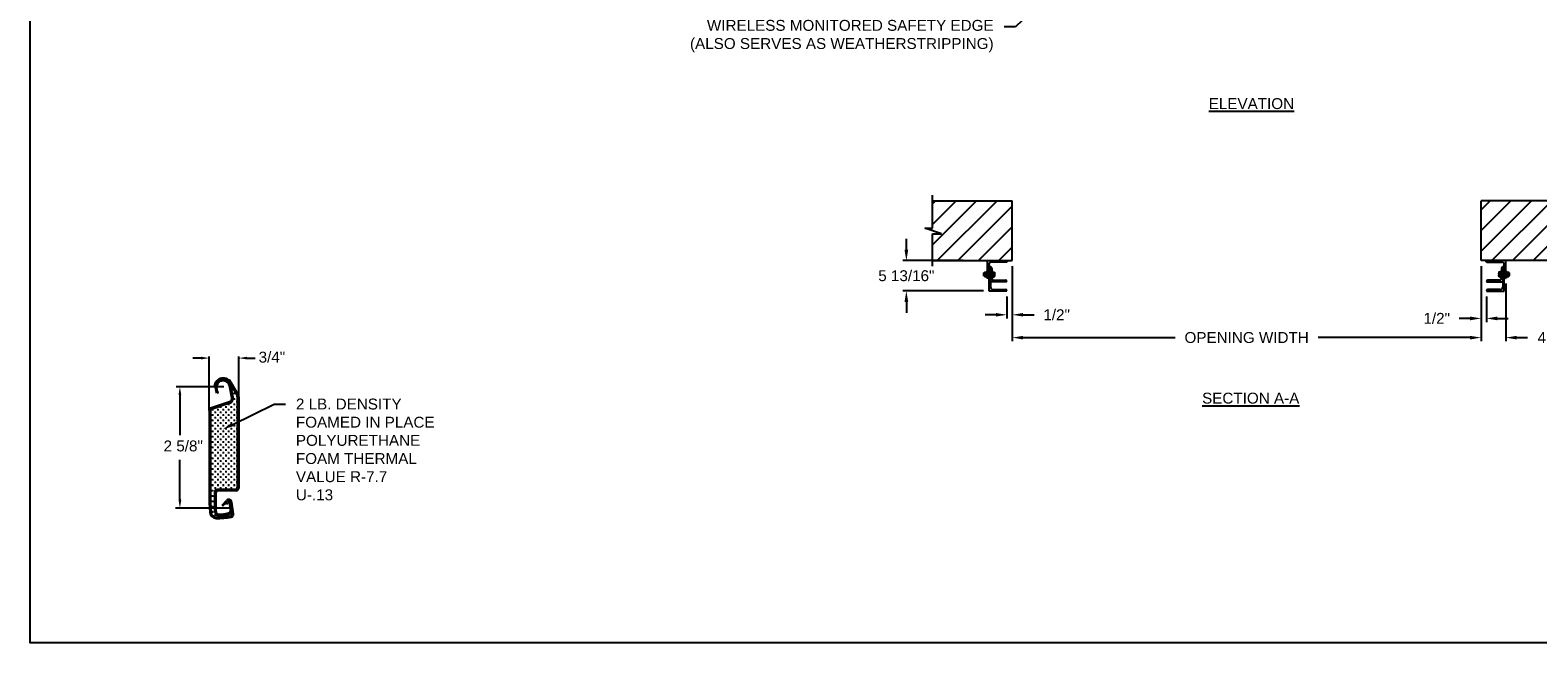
# Model space of a CAD drawing. Header units: inches. Extents: x 170 to 312, y 215 to 248.
# Tile 54 of 256: x 194 to 207, y 215 to 220. Entities that reach past the tile are written whole.
import ezdxf
from ezdxf import colors
from ezdxf.entities.mleader import LeaderData, LeaderLine
from ezdxf.math import Vec2, Vec3

# ---------------------------------------------------------------- set-up
doc = ezdxf.new("R2010")
doc.units = ezdxf.units.IN
doc.header["$LTSCALE"] = 0.25
doc.header["$MEASUREMENT"] = 0
for name, color, linetype in [('ANNOTATIONS', 1, 'Continuous'), ('DETAILS', 4, 'Continuous'), ('MOTOR LH', 7, 'Continuous')]:
    doc.layers.add(name, color=color, linetype=linetype)
doc.styles.add('ARIAL', font='arial.ttf', dxfattribs={"height": 0.09375})
doc.dimstyles.new('STANDARD$0', dxfattribs={"dimtxt": 0.09375, "dimasz": 0.09375, "dimexe": 0.03125, "dimexo": 0.046875, "dimgap": 0.09, "dimtad": 0, "dimtih": 1, "dimtoh": 1, "dimdec": 4, "dimzin": 0, "dimdsep": 46, "dimtxsty": 'ARIAL', "dimcen": 0.09, "dimadec": 0, "dimazin": 0, "dimtfac": 1, "dimtdec": 4, "dimtofl": 0, "dimtmove": 0, "dimatfit": 1, "dimfxl": 1, "dimtolj": 1, "dimtzin": 0, "dimarcsym": 0})
pattern_1 = [(45, (23.52745, -32.78357), (-0.08838835, 0.08838835), [])]

# ---------------------------------------------------------------- blocks, each defined once
blk = doc.blocks.new('*D134')
at = {"layer": 'ANNOTATIONS', "color": 0, "lineweight": -2, "transparency": 16777216}
for p, q in [((201.791, 218.141), (201.791, 218.235)), ((202.28, 218.047), (201.76, 218.047)), ((202.455, 217.786), (201.76, 217.786)), ((201.791, 217.692), (201.791, 217.598))]:
    blk.add_line(p, q, dxfattribs=at)
at = {"layer": 'ANNOTATIONS', "color": 0, "transparency": 16777216}
for points in [[(201.775, 218.141), (201.807, 218.141), (201.791, 218.047)], [(201.775, 217.692), (201.807, 217.692), (201.791, 217.786)]]:
    blk.add_solid(points, dxfattribs=at)
at = {"layer": 'defpoints', "color": 0, "transparency": 16777216}
for p in [(202.327, 218.047), (201.791, 217.786), (202.502, 217.786)]:
    blk.add_point(p, dxfattribs=at)
at = {"layer": 'ANNOTATIONS', "color": 0, "transparency": 16777216, "insert": (201.791, 217.917), "char_height": 0.09375, "attachment_point": 5, "style": 'ARIAL'}
blk.add_mtext('\\A1;5 13/16"', dxfattribs=at)
blk = doc.blocks.new('*D135')
at = {"layer": 'ANNOTATIONS', "color": 0, "lineweight": -2, "transparency": 16777216}
for p, q in [((206.736, 218.001), (206.736, 217.519)), ((206.782, 217.739), (206.782, 217.519)), ((206.642, 217.55), (206.548, 217.55)), ((206.876, 217.55), (206.97, 217.55))]:
    blk.add_line(p, q, dxfattribs=at)
at = {"layer": 'ANNOTATIONS', "color": 0, "transparency": 16777216}
for points in [[(206.642, 217.566), (206.642, 217.534), (206.736, 217.55)], [(206.876, 217.566), (206.876, 217.534), (206.782, 217.55)]]:
    blk.add_solid(points, dxfattribs=at)
at = {"layer": 'defpoints', "color": 0, "transparency": 16777216}
for p in [(206.736, 218.047), (206.782, 217.786), (206.782, 217.55)]:
    blk.add_point(p, dxfattribs=at)
at = {"layer": 'ANNOTATIONS', "color": 0, "transparency": 16777216, "insert": (206.354, 217.55), "char_height": 0.0938, "attachment_point": 5, "style": 'ARIAL'}
blk.add_mtext('\\A1;1/2"', dxfattribs=at)
blk = doc.blocks.new('*D136')
at = {"layer": 'ANNOTATIONS', "color": 0, "lineweight": -2, "transparency": 16777216}
for p, q in [((202.702, 218.001), (202.702, 217.55)), ((202.655, 217.739), (202.655, 217.55)), ((202.562, 217.581), (202.468, 217.581)), ((202.796, 217.581), (202.89, 217.581))]:
    blk.add_line(p, q, dxfattribs=at)
at = {"layer": 'ANNOTATIONS', "color": 0, "transparency": 16777216}
for points in [[(202.562, 217.597), (202.562, 217.566), (202.655, 217.581)], [(202.796, 217.597), (202.796, 217.566), (202.702, 217.581)]]:
    blk.add_solid(points, dxfattribs=at)
at = {"layer": 'defpoints', "color": 0, "transparency": 16777216}
for p in [(202.702, 218.047), (202.655, 217.786), (202.655, 217.581)]:
    blk.add_point(p, dxfattribs=at)
at = {"layer": 'ANNOTATIONS', "color": 0, "transparency": 16777216, "insert": (203.084, 217.581), "char_height": 0.0938, "attachment_point": 5, "style": 'ARIAL'}
blk.add_mtext('\\A1;1/2"', dxfattribs=at)
blk = doc.blocks.new('*D139')
at = {"layer": 'ANNOTATIONS', "color": 0, "lineweight": -2, "transparency": 16777216}
for p, q in [((206.736, 218.001), (206.736, 217.353)), ((206.948, 217.851), (206.948, 217.353)), ((206.642, 217.385), (206.548, 217.385)), ((207.042, 217.385), (207.136, 217.385))]:
    blk.add_line(p, q, dxfattribs=at)
at = {"layer": 'ANNOTATIONS', "color": 0, "transparency": 16777216}
for points in [[(206.642, 217.4), (206.642, 217.369), (206.736, 217.385)], [(207.042, 217.4), (207.042, 217.369), (206.948, 217.385)]]:
    blk.add_solid(points, dxfattribs=at)
at = {"layer": 'defpoints', "color": 0, "transparency": 16777216}
for p in [(206.736, 218.047), (206.948, 217.897), (206.948, 217.385)]:
    blk.add_point(p, dxfattribs=at)
at = {"layer": 'ANNOTATIONS', "color": 0, "transparency": 16777216, "insert": (207.391, 217.385), "char_height": 0.0938, "attachment_point": 5, "style": 'ARIAL'}
blk.add_mtext('\\A1;4 1/2"', dxfattribs=at)
blk = doc.blocks.new('*D160')
at = {"layer": 'ANNOTATIONS', "color": 0, "lineweight": -2, "transparency": 16777216}
for p, q in [((202.702, 218.001), (202.702, 217.353)), ((206.736, 218.001), (206.736, 217.353)), ((202.796, 217.385), (204.103, 217.385)), ((206.642, 217.385), (205.335, 217.385))]:
    blk.add_line(p, q, dxfattribs=at)
at = {"layer": 'ANNOTATIONS', "color": 0, "transparency": 16777216}
for points in [[(202.796, 217.4), (202.796, 217.369), (202.702, 217.385)], [(206.642, 217.4), (206.642, 217.369), (206.736, 217.385)]]:
    blk.add_solid(points, dxfattribs=at)
at = {"layer": 'defpoints', "color": 0, "transparency": 16777216}
for p in [(202.702, 218.047), (206.736, 218.047), (206.736, 217.385)]:
    blk.add_point(p, dxfattribs=at)
at = {"layer": 'ANNOTATIONS', "color": 0, "transparency": 16777216, "insert": (204.719, 217.385), "char_height": 0.09375, "attachment_point": 5, "style": 'ARIAL'}
blk.add_mtext('\\A1;OPENING WIDTH', dxfattribs=at)

msp = doc.modelspace()

# ---------------------------------------------------------------- hatches: boundary and pattern name
at = {"layer": 'MOTOR LH'}
h = msp.add_hatch(dxfattribs=at)
h.set_pattern_fill('ANSI31', color=256, style=0)
h.set_pattern_definition(pattern_1)
h.paths.add_polyline_path([(202.70224, 218.56305), (202.01474, 218.56305), (202.01474, 218.32585), (201.95063, 218.32585), (202.0927, 218.27894), (202.01474, 218.27894), (202.01474, 218.04742), (202.70224, 218.04742), (202.70224, 218.20993)])
h = msp.add_hatch(dxfattribs=at)
h.set_pattern_fill('ANSI31', color=256, style=0)
h.set_pattern_definition(pattern_1)
h.paths.add_polyline_path([(207.48717, 218.32585), (207.42307, 218.32585), (207.42307, 218.56305), (206.73557, 218.56305), (206.73557, 218.04742), (206.75374, 218.04742), (207.42307, 218.04742), (207.42307, 218.27894), (207.3451, 218.27894)])

# ---------------------------------------------------------------- linework, layer by layer
at = {"layer": 'ANNOTATIONS'}
for p, q in [((195.72303, 217.20876), (195.65271, 217.20876)), ((195.79335, 216.76536), (195.79335, 217.22142)), ((196.04781, 216.87584), (196.04781, 217.22142)), ((196.11813, 217.20876), (196.18845, 217.20876)), ((195.91846, 216.96217), (195.50835, 216.96217)), ((195.54057, 216.89185), (195.54057, 216.54539)), ((195.54057, 215.98797), (195.54057, 216.33443)), ((195.96485, 215.91765), (195.50268, 215.91765))]:
    msp.add_line(p, q, dxfattribs=at)
for p in [(196.04781, 217.20876), (195.54057, 215.99215)]:
    msp.add_point(p, dxfattribs=at)
for points in [[(195.72303, 217.19704), (195.72303, 217.22048), (195.79335, 217.20876)], [(196.11813, 217.19704), (196.11813, 217.22048), (196.04781, 217.20876)], [(195.55229, 216.89185), (195.52885, 216.89185), (195.54057, 216.96217)], [(195.55229, 215.98797), (195.52885, 215.98797), (195.54057, 215.91765)]]:
    msp.add_solid(points, dxfattribs=at)
at = {"layer": 'defpoints'}
msp.add_lwpolyline([(213.72204, 214.75854), (194.25216, 214.75854), (194.25216, 227.49365), (213.72204, 227.49365)], close=True, dxfattribs=at)
at = {"layer": 'DETAILS'}
for p, q in [((195.84576, 216.96509), (195.83479, 216.96703)), ((195.85871, 216.90565), (195.84856, 216.93713)), ((195.8693, 216.90909), (195.85871, 216.90565)), ((195.8693, 216.90909), (195.85917, 216.94055)), ((195.98723, 216.86769), (195.96678, 216.96869)), ((196.03262, 216.88889), (195.97505, 216.9886)), ((195.9981, 216.87014), (195.97769, 216.9709)), ((195.98292, 216.97497), (195.98292, 216.96677)), ((196.04111, 216.89647), (195.9847, 216.99417)), ((195.99966, 216.93696), (195.98806, 216.93696)), ((195.99386, 216.94276), (195.99386, 216.93116)), ((196.01193, 216.90295), (196.00033, 216.90295)), ((196.00613, 216.90875), (196.00613, 216.89715)), ((195.96664, 216.83151), (195.80527, 216.77751)), ((195.97018, 216.82094), (195.8088, 216.76695)), ((195.82046, 216.7695), (195.82046, 216.75789)), ((195.86688, 216.7695), (195.86688, 216.75789)), ((195.89589, 216.7869), (195.88428, 216.7869)), ((195.89009, 216.79271), (195.89009, 216.7811)), ((195.9133, 216.7695), (195.9133, 216.75789)), ((195.94231, 216.7869), (195.9307, 216.7869)), ((195.9365, 216.79271), (195.9365, 216.7811)), ((195.96552, 216.81011), (195.95391, 216.81011)), ((195.95971, 216.81591), (195.95971, 216.80431)), ((195.95971, 216.7695), (195.95971, 216.75789)), ((195.98872, 216.7869), (195.97712, 216.7869)), ((195.98292, 216.82782), (195.98292, 216.82752)), ((195.98292, 216.79271), (195.98292, 216.7811)), ((195.98872, 216.83332), (195.9887, 216.83332)), ((196.01193, 216.85653), (196.00033, 216.85653)), ((196.01193, 216.81011), (196.00033, 216.81011)), ((196.00613, 216.86233), (196.00613, 216.85073)), ((196.00613, 216.81591), (196.00613, 216.80431)), ((196.00613, 216.7695), (196.00613, 216.75789)), ((196.03514, 216.87974), (196.02354, 216.87974)), ((196.03514, 216.83332), (196.02354, 216.83332)), ((196.03514, 216.7869), (196.02354, 216.7869)), ((196.02934, 216.88554), (196.02934, 216.87394)), ((196.02934, 216.83912), (196.02934, 216.82752)), ((196.02934, 216.79271), (196.02934, 216.7811)), ((196.04781, 216.87144), (196.04781, 216.09066)), ((195.79335, 216.76096), (195.79335, 215.96467)), ((195.80449, 216.76096), (195.80449, 215.96467)), ((195.82626, 216.76369), (195.81466, 216.76369)), ((195.82626, 216.71728), (195.81466, 216.71728)), ((195.82626, 216.67086), (195.81466, 216.67086)), ((195.82046, 216.72308), (195.82046, 216.71148)), ((195.82046, 216.67666), (195.82046, 216.66506)), ((195.84947, 216.74049), (195.83787, 216.74049)), ((195.84947, 216.69407), (195.83787, 216.69407)), ((195.84947, 216.64765), (195.83787, 216.64765)), ((195.84367, 216.74629), (195.84367, 216.73468)), ((195.84367, 216.69987), (195.84367, 216.68827)), ((195.84367, 216.65345), (195.84367, 216.64185)), ((195.87268, 216.76369), (195.86108, 216.76369)), ((195.87268, 216.71728), (195.86108, 216.71728)), ((195.87268, 216.67086), (195.86108, 216.67086)), ((195.86688, 216.72308), (195.86688, 216.71148)), ((195.86688, 216.67666), (195.86688, 216.66506)), ((195.89589, 216.74049), (195.88428, 216.74049)), ((195.89589, 216.69407), (195.88428, 216.69407)), ((195.89589, 216.64765), (195.88428, 216.64765)), ((195.89009, 216.74629), (195.89009, 216.73468)), ((195.89009, 216.69987), (195.89009, 216.68827)), ((195.89009, 216.65345), (195.89009, 216.64185)), ((195.9191, 216.76369), (195.90749, 216.76369)), ((195.9191, 216.71728), (195.90749, 216.71728)), ((195.9191, 216.67086), (195.90749, 216.67086)), ((195.9133, 216.72308), (195.9133, 216.71148)), ((195.9133, 216.67666), (195.9133, 216.66506)), ((195.94231, 216.74049), (195.9307, 216.74049)), ((195.94231, 216.69407), (195.9307, 216.69407)), ((195.94231, 216.64765), (195.9307, 216.64765)), ((195.9365, 216.74629), (195.9365, 216.73468)), ((195.9365, 216.69987), (195.9365, 216.68827)), ((195.9365, 216.65345), (195.9365, 216.64185)), ((195.96552, 216.76369), (195.95391, 216.76369)), ((195.96552, 216.71728), (195.95391, 216.71728)), ((195.96552, 216.67086), (195.95391, 216.67086)), ((195.95971, 216.72308), (195.95971, 216.71148)), ((195.95971, 216.67666), (195.95971, 216.66506)), ((195.98872, 216.74049), (195.97712, 216.74049)), ((195.98872, 216.69407), (195.97712, 216.69407)), ((195.98872, 216.64765), (195.97712, 216.64765)), ((195.98292, 216.74629), (195.98292, 216.73468)), ((195.98292, 216.69987), (195.98292, 216.68827)), ((195.98292, 216.65345), (195.98292, 216.64185)), ((196.01193, 216.76369), (196.00033, 216.76369)), ((196.01193, 216.71728), (196.00033, 216.71728)), ((196.01193, 216.67086), (196.00033, 216.67086)), ((196.00613, 216.72308), (196.00613, 216.71148)), ((196.00613, 216.67666), (196.00613, 216.66506)), ((196.03514, 216.74049), (196.02354, 216.74049)), ((196.03514, 216.69407), (196.02354, 216.69407)), ((196.03514, 216.64765), (196.02354, 216.64765)), ((196.02934, 216.74629), (196.02934, 216.73468)), ((196.02934, 216.69987), (196.02934, 216.68827)), ((196.02934, 216.65345), (196.02934, 216.64185)), ((195.82626, 216.62444), (195.81466, 216.62444)), ((195.82626, 216.57802), (195.81466, 216.57802)), ((195.82626, 216.53161), (195.81466, 216.53161)), ((195.82046, 216.63024), (195.82046, 216.61864)), ((195.82046, 216.58383), (195.82046, 216.57222)), ((195.82046, 216.53741), (195.82046, 216.52581)), ((195.84947, 216.60123), (195.83787, 216.60123)), ((195.84947, 216.55482), (195.83787, 216.55482)), ((195.84947, 216.5084), (195.83787, 216.5084)), ((195.84367, 216.60704), (195.84367, 216.59543)), ((195.84367, 216.56062), (195.84367, 216.54901)), ((195.84367, 216.5142), (195.84367, 216.5026)), ((195.87268, 216.62444), (195.86108, 216.62444)), ((195.87268, 216.57802), (195.86108, 216.57802)), ((195.87268, 216.53161), (195.86108, 216.53161)), ((195.86688, 216.63024), (195.86688, 216.61864)), ((195.86688, 216.58383), (195.86688, 216.57222)), ((195.86688, 216.53741), (195.86688, 216.52581)), ((195.89589, 216.60123), (195.88428, 216.60123)), ((195.89589, 216.55482), (195.88428, 216.55482)), ((195.89589, 216.5084), (195.88428, 216.5084)), ((195.89009, 216.60704), (195.89009, 216.59543)), ((195.89009, 216.56062), (195.89009, 216.54901)), ((195.89009, 216.5142), (195.89009, 216.5026)), ((195.9191, 216.62444), (195.90749, 216.62444)), ((195.9191, 216.57802), (195.90749, 216.57802)), ((195.9191, 216.53161), (195.90749, 216.53161)), ((195.9133, 216.63024), (195.9133, 216.61864)), ((195.9133, 216.58383), (195.9133, 216.57222)), ((195.9133, 216.53741), (195.9133, 216.52581)), ((195.94231, 216.60123), (195.9307, 216.60123)), ((195.94231, 216.55482), (195.9307, 216.55482)), ((195.94231, 216.5084), (195.9307, 216.5084)), ((195.9365, 216.60704), (195.9365, 216.59543)), ((195.9365, 216.56062), (195.9365, 216.54901)), ((195.9365, 216.5142), (195.9365, 216.5026)), ((195.96552, 216.62444), (195.95391, 216.62444)), ((195.96552, 216.57802), (195.95391, 216.57802)), ((195.96552, 216.53161), (195.95391, 216.53161)), ((195.95971, 216.63024), (195.95971, 216.61864)), ((195.95971, 216.58383), (195.95971, 216.57222)), ((195.95971, 216.53741), (195.95971, 216.52581)), ((195.98872, 216.60123), (195.97712, 216.60123)), ((195.98872, 216.55482), (195.97712, 216.55482)), ((195.98872, 216.5084), (195.97712, 216.5084)), ((195.98292, 216.60704), (195.98292, 216.59543)), ((195.98292, 216.56062), (195.98292, 216.54901)), ((195.98292, 216.5142), (195.98292, 216.5026)), ((196.01193, 216.62444), (196.00033, 216.62444)), ((196.01193, 216.57802), (196.00033, 216.57802)), ((196.01193, 216.53161), (196.00033, 216.53161)), ((196.00613, 216.63024), (196.00613, 216.61864)), ((196.00613, 216.58383), (196.00613, 216.57222)), ((196.00613, 216.53741), (196.00613, 216.52581)), ((196.03514, 216.60123), (196.02354, 216.60123)), ((196.03514, 216.55482), (196.02354, 216.55482)), ((196.03514, 216.5084), (196.02354, 216.5084)), ((196.02934, 216.60704), (196.02934, 216.59543)), ((196.02934, 216.56062), (196.02934, 216.54901)), ((196.02934, 216.5142), (196.02934, 216.5026)), ((195.82626, 216.48519), (195.81466, 216.48519)), ((195.82626, 216.43877), (195.81466, 216.43877)), ((195.82626, 216.39235), (195.81466, 216.39235)), ((195.82046, 216.49099), (195.82046, 216.47939)), ((195.82046, 216.44457), (195.82046, 216.43297)), ((195.82046, 216.39816), (195.82046, 216.38655)), ((195.84947, 216.46198), (195.83787, 216.46198)), ((195.84947, 216.41556), (195.83787, 216.41556)), ((195.84367, 216.46778), (195.84367, 216.45618)), ((195.84367, 216.42137), (195.84367, 216.40976)), ((195.87268, 216.48519), (195.86108, 216.48519)), ((195.87268, 216.43877), (195.86108, 216.43877)), ((195.87268, 216.39235), (195.86108, 216.39235)), ((195.86688, 216.49099), (195.86688, 216.47939)), ((195.86688, 216.44457), (195.86688, 216.43297)), ((195.86688, 216.39816), (195.86688, 216.38655)), ((195.89589, 216.46198), (195.88428, 216.46198)), ((195.89589, 216.41556), (195.88428, 216.41556)), ((195.89009, 216.46778), (195.89009, 216.45618)), ((195.89009, 216.42137), (195.89009, 216.40976)), ((195.9191, 216.48519), (195.90749, 216.48519)), ((195.9191, 216.43877), (195.90749, 216.43877)), ((195.9191, 216.39235), (195.90749, 216.39235)), ((195.9133, 216.49099), (195.9133, 216.47939)), ((195.9133, 216.44457), (195.9133, 216.43297)), ((195.9133, 216.39816), (195.9133, 216.38655)), ((195.94231, 216.46198), (195.9307, 216.46198)), ((195.94231, 216.41556), (195.9307, 216.41556)), ((195.9365, 216.46778), (195.9365, 216.45618)), ((195.9365, 216.42137), (195.9365, 216.40976)), ((195.96552, 216.48519), (195.95391, 216.48519)), ((195.96552, 216.43877), (195.95391, 216.43877)), ((195.96552, 216.39235), (195.95391, 216.39235)), ((195.95971, 216.49099), (195.95971, 216.47939)), ((195.95971, 216.44457), (195.95971, 216.43297)), ((195.95971, 216.39816), (195.95971, 216.38655)), ((195.98872, 216.46198), (195.97712, 216.46198)), ((195.98872, 216.41556), (195.97712, 216.41556)), ((195.98292, 216.46778), (195.98292, 216.45618)), ((195.98292, 216.42137), (195.98292, 216.40976)), ((196.01193, 216.48519), (196.00033, 216.48519)), ((196.01193, 216.43877), (196.00033, 216.43877)), ((196.01193, 216.39235), (196.00033, 216.39235)), ((196.00613, 216.49099), (196.00613, 216.47939)), ((196.00613, 216.44457), (196.00613, 216.43297)), ((196.00613, 216.39816), (196.00613, 216.38655)), ((196.03514, 216.46198), (196.02354, 216.46198)), ((196.03514, 216.41556), (196.02354, 216.41556)), ((196.02934, 216.46778), (196.02934, 216.45618)), ((196.02934, 216.42137), (196.02934, 216.40976)), ((195.82626, 216.34594), (195.81466, 216.34594)), ((195.82626, 216.29952), (195.81466, 216.29952)), ((195.82626, 216.2531), (195.81466, 216.2531)), ((195.82046, 216.35174), (195.82046, 216.34014)), ((195.82046, 216.30532), (195.82046, 216.29372)), ((195.82046, 216.2589), (195.82046, 216.2473)), ((195.84947, 216.36915), (195.83787, 216.36915)), ((195.84947, 216.32273), (195.83787, 216.32273)), ((195.84947, 216.27631), (195.83787, 216.27631)), ((195.84367, 216.37495), (195.84367, 216.36334)), ((195.84367, 216.32853), (195.84367, 216.31693)), ((195.84367, 216.28211), (195.84367, 216.27051)), ((195.87268, 216.34594), (195.86108, 216.34594)), ((195.87268, 216.29952), (195.86108, 216.29952)), ((195.87268, 216.2531), (195.86108, 216.2531)), ((195.86688, 216.35174), (195.86688, 216.34014)), ((195.86688, 216.30532), (195.86688, 216.29372)), ((195.86688, 216.2589), (195.86688, 216.2473)), ((195.89589, 216.36915), (195.88428, 216.36915)), ((195.89589, 216.32273), (195.88428, 216.32273)), ((195.89589, 216.27631), (195.88428, 216.27631)), ((195.89009, 216.37495), (195.89009, 216.36334)), ((195.89009, 216.32853), (195.89009, 216.31693)), ((195.89009, 216.28211), (195.89009, 216.27051)), ((195.9191, 216.34594), (195.90749, 216.34594)), ((195.9191, 216.29952), (195.90749, 216.29952)), ((195.9191, 216.2531), (195.90749, 216.2531)), ((195.9133, 216.35174), (195.9133, 216.34014)), ((195.9133, 216.30532), (195.9133, 216.29372)), ((195.9133, 216.2589), (195.9133, 216.2473)), ((195.94231, 216.36915), (195.9307, 216.36915)), ((195.94231, 216.32273), (195.9307, 216.32273)), ((195.94231, 216.27631), (195.9307, 216.27631)), ((195.9365, 216.37495), (195.9365, 216.36334)), ((195.9365, 216.32853), (195.9365, 216.31693)), ((195.9365, 216.28211), (195.9365, 216.27051)), ((195.96552, 216.34594), (195.95391, 216.34594)), ((195.96552, 216.29952), (195.95391, 216.29952)), ((195.96552, 216.2531), (195.95391, 216.2531)), ((195.95971, 216.35174), (195.95971, 216.34014)), ((195.95971, 216.30532), (195.95971, 216.29372)), ((195.95971, 216.2589), (195.95971, 216.2473)), ((195.98872, 216.36915), (195.97712, 216.36915)), ((195.98872, 216.32273), (195.97712, 216.32273)), ((195.98872, 216.27631), (195.97712, 216.27631)), ((195.98292, 216.37495), (195.98292, 216.36334)), ((195.98292, 216.32853), (195.98292, 216.31693)), ((195.98292, 216.28211), (195.98292, 216.27051)), ((196.01193, 216.34594), (196.00033, 216.34594)), ((196.01193, 216.29952), (196.00033, 216.29952)), ((196.01193, 216.2531), (196.00033, 216.2531)), ((196.00613, 216.35174), (196.00613, 216.34014)), ((196.00613, 216.30532), (196.00613, 216.29372)), ((196.00613, 216.2589), (196.00613, 216.2473)), ((196.03514, 216.36915), (196.02354, 216.36915)), ((196.03514, 216.32273), (196.02354, 216.32273)), ((196.03514, 216.27631), (196.02354, 216.27631)), ((196.02934, 216.37495), (196.02934, 216.36334)), ((196.02934, 216.32853), (196.02934, 216.31693)), ((196.02934, 216.28211), (196.02934, 216.27051)), ((195.82626, 216.20668), (195.81466, 216.20668)), ((195.82626, 216.16027), (195.81466, 216.16027)), ((195.82046, 216.21249), (195.82046, 216.20088)), ((195.82046, 216.16607), (195.82046, 216.15447)), ((195.82046, 216.11965), (195.82046, 216.10805)), ((195.84947, 216.22989), (195.83787, 216.22989)), ((195.84947, 216.18348), (195.83787, 216.18348)), ((195.84947, 216.13706), (195.83787, 216.13706)), ((195.84367, 216.2357), (195.84367, 216.22409)), ((195.84367, 216.18928), (195.84367, 216.17767)), ((195.84367, 216.14286), (195.84367, 216.13126)), ((195.87268, 216.20668), (195.86108, 216.20668)), ((195.87268, 216.16027), (195.86108, 216.16027)), ((195.86688, 216.21249), (195.86688, 216.20088)), ((195.86688, 216.16607), (195.86688, 216.15447)), ((195.86688, 216.11965), (195.86688, 216.10805)), ((195.89589, 216.22989), (195.88428, 216.22989)), ((195.89589, 216.18348), (195.88428, 216.18348)), ((195.89589, 216.13706), (195.88428, 216.13706)), ((195.89009, 216.2357), (195.89009, 216.22409)), ((195.89009, 216.18928), (195.89009, 216.17767)), ((195.89009, 216.14286), (195.89009, 216.13126)), ((195.9191, 216.20668), (195.90749, 216.20668)), ((195.9191, 216.16027), (195.90749, 216.16027)), ((195.9133, 216.21249), (195.9133, 216.20088)), ((195.9133, 216.16607), (195.9133, 216.15447)), ((195.9133, 216.11965), (195.9133, 216.10805)), ((195.94231, 216.22989), (195.9307, 216.22989)), ((195.94231, 216.18348), (195.9307, 216.18348)), ((195.94231, 216.13706), (195.9307, 216.13706)), ((195.9365, 216.2357), (195.9365, 216.22409)), ((195.9365, 216.18928), (195.9365, 216.17767)), ((195.9365, 216.14286), (195.9365, 216.13126)), ((195.96552, 216.20668), (195.95391, 216.20668)), ((195.96552, 216.16027), (195.95391, 216.16027)), ((195.95971, 216.21249), (195.95971, 216.20088)), ((195.95971, 216.16607), (195.95971, 216.15447)), ((195.95971, 216.11965), (195.95971, 216.10805)), ((195.98872, 216.22989), (195.97712, 216.22989)), ((195.98872, 216.18348), (195.97712, 216.18348)), ((195.98872, 216.13706), (195.97712, 216.13706)), ((195.98292, 216.2357), (195.98292, 216.22409)), ((195.98292, 216.18928), (195.98292, 216.17767)), ((195.98292, 216.14286), (195.98292, 216.13126)), ((196.01193, 216.20668), (196.00033, 216.20668)), ((196.01193, 216.16027), (196.00033, 216.16027)), ((196.00613, 216.21249), (196.00613, 216.20088)), ((196.00613, 216.16607), (196.00613, 216.15447)), ((196.00613, 216.11965), (196.00613, 216.10805)), ((196.03514, 216.22989), (196.02354, 216.22989)), ((196.03514, 216.18348), (196.02354, 216.18348)), ((196.03514, 216.13706), (196.02354, 216.13706)), ((196.02934, 216.2357), (196.02934, 216.22409)), ((196.02934, 216.18928), (196.02934, 216.17767)), ((196.02934, 216.14286), (196.02934, 216.13126)), ((195.82626, 216.11385), (195.81466, 216.11385)), ((195.82626, 216.06743), (195.81466, 216.06743)), ((195.82626, 216.02101), (195.81466, 216.02101)), ((195.82046, 216.07323), (195.82046, 216.06163)), ((195.82046, 216.02682), (195.82046, 216.01521)), ((195.84947, 216.09064), (195.83787, 216.09064)), ((195.84013, 216.04422), (195.83787, 216.04422)), ((195.84013, 215.99781), (195.83787, 215.99781)), ((195.84013, 215.88828), (195.84013, 216.05493)), ((195.84367, 216.09644), (195.84367, 216.08484)), ((195.8512, 215.88828), (195.8512, 216.05493)), ((195.87268, 216.11385), (195.86108, 216.11385)), ((196.02442, 216.06726), (195.86352, 216.06726)), ((195.89589, 216.09064), (195.88428, 216.09064)), ((195.89009, 216.09644), (195.89009, 216.08484)), ((195.9191, 216.11385), (195.90749, 216.11385)), ((195.94231, 216.09064), (195.9307, 216.09064)), ((195.9365, 216.09644), (195.9365, 216.08484)), ((195.96552, 216.11385), (195.95391, 216.11385)), ((195.98872, 216.09064), (195.97712, 216.09064)), ((195.98292, 216.09644), (195.98292, 216.08484)), ((196.01193, 216.11385), (196.00033, 216.11385)), ((196.03514, 216.09064), (196.02354, 216.09064)), ((196.02934, 216.09644), (196.02934, 216.08484)), ((195.79335, 215.96467), (195.79923, 215.88062)), ((195.80449, 215.96467), (195.81017, 215.88146)), ((195.82626, 215.9746), (195.81466, 215.9746)), ((195.82626, 215.92818), (195.81466, 215.92818)), ((195.82626, 215.88176), (195.81466, 215.88176)), ((195.82046, 215.9804), (195.82046, 215.9688)), ((195.82046, 215.93398), (195.82046, 215.92238)), ((195.82046, 215.88756), (195.82046, 215.87596)), ((195.84013, 215.95139), (195.83787, 215.95139)), ((195.84013, 215.90497), (195.83787, 215.90497)), ((195.84947, 215.85855), (195.83787, 215.85855)), ((195.84367, 215.86436), (195.84367, 215.85275)), ((195.9029, 215.94425), (195.9406, 215.98367)), ((195.9029, 215.94425), (195.91091, 215.93651)), ((195.91091, 215.93651), (195.94865, 215.97597)), ((195.94023, 215.95117), (195.93201, 215.95857)), ((195.94023, 215.95117), (195.95333, 215.96557)), ((195.95877, 215.86073), (195.94716, 215.86073)), ((195.95297, 215.86395), (195.95297, 215.85493)), ((195.96526, 215.96361), (195.97497, 215.90318)), ((195.9905, 215.86577), (195.97664, 215.96689)), ((195.98872, 215.85855), (195.97712, 215.85855)), ((195.98292, 215.86436), (195.98292, 215.85275)), ((196.00154, 215.86728), (195.98768, 215.9684)), ((195.87945, 215.84766), (195.86784, 215.84766)), ((195.87364, 215.85346), (195.87364, 215.84185)), ((195.92686, 215.85038), (195.91526, 215.85038)), ((195.92106, 215.85564), (195.92106, 215.84403))]:
    msp.add_line(p, q, dxfattribs=at)
msp.add_lwpolyline([(196.02441, 216.07833, 0.41421356), (196.03674, 216.09066), (196.03674, 216.87144, 0.14681754), (196.0303, 216.89291)], format="xyb", dxfattribs=at)
msp.add_lwpolyline([(196.02452, 216.07833), (195.86352, 216.07833)], dxfattribs=at)
for centre, radius, start, end in [((195.91407, 216.95673), 0.07994, 27.923895, 172.600748), ((195.91218, 216.95764), 0.06684, 11.446797, 197.861693), ((195.91218, 216.95764), 0.0557, 11.448149, 197.861636), ((195.91859, 216.95837), 0.06405, 28.159066, 73.464339), ((195.99775, 216.87144), 0.05006, 0, 30), ((195.81081, 216.76096), 0.01745, 108.5, 180), ((195.81081, 216.76096), 0.00631, 108.5, 180), ((195.95674, 216.86109), 0.03119, 288.5, 12.213386), ((195.95674, 216.86109), 0.04233, 288.5, 12.346924), ((195.86352, 216.05493), 0.02339, 90, 180), ((195.86352, 216.05493), 0.01233, 90, 180), ((195.96046, 215.96467), 0.02748, 7.800797, 136.276056), ((196.02442, 216.09066), 0.02339, 270, 0), ((195.85425, 215.88446), 0.05516, 183.998051, 268.538483), ((195.85425, 215.88446), 0.04419, 183.899589, 263.295862), ((195.87504, 215.88828), 0.03491, 180, 270), ((195.87504, 215.88828), 0.02384, 180, 274.875706), ((195.85907, 216.26333), 0.39921, 272.292314, 284.256135), ((195.85907, 216.26339), 0.41033, 272.230173, 284.658191), ((195.96046, 215.96467), 0.01634, 7.800797, 136.27592), ((195.95896, 215.96254), 0.00639, 8.647463, 151.69591), ((195.95153, 215.89942), 0.02374, 284.256135, 9.13037), ((195.95153, 215.89942), 0.03491, 289.01232, 355.006351), ((195.97791, 215.86404), 0.01271, 281.452665, 7.807511), ((195.97791, 215.86404), 0.02385, 281.452665, 7.812043), ((195.86762, 216.40842), 0.56815, 268.131289, 281.452665), ((195.86762, 216.40842), 0.57929, 268.538483, 281.452665)]:
    msp.add_arc(centre, radius, start, end, dxfattribs=at)
for p in [(195.91407, 217.03668), (196.04781, 216.87144), (195.79335, 216.76096), (195.96046, 215.99215)]:
    msp.add_point(p, dxfattribs=at)
at = {"layer": 'MOTOR LH'}
for p, q in [((202.01474, 218.32585), (202.01474, 218.60992)), ((202.01474, 218.56305), (202.70224, 218.56305)), ((202.70224, 218.04742), (202.70224, 218.56305)), ((206.73557, 218.04742), (206.73557, 218.56305)), ((207.42307, 218.56305), (206.73557, 218.56305)), ((202.0927, 218.27894), (201.95063, 218.32585)), ((201.95063, 218.32585), (202.01474, 218.32585)), ((202.01474, 218.00055), (202.01474, 218.27894)), ((202.01474, 218.27894), (202.0927, 218.27894)), ((202.01474, 218.04742), (202.70224, 218.04742)), ((202.45724, 217.93969), (202.45872, 217.94117)), ((202.45724, 217.91766), (202.45724, 217.93969)), ((202.45872, 217.94117), (202.46234, 217.94117)), ((202.45872, 217.91617), (202.45872, 217.94117)), ((202.46234, 217.94742), (202.48474, 217.94742)), ((202.46234, 217.90992), (202.46234, 217.94742)), ((202.48474, 217.95992), (202.48974, 217.95992)), ((202.48474, 217.95992), (202.48474, 217.89742)), ((202.48974, 217.89742), (202.48974, 218.04742)), ((202.50224, 217.78574), (202.50224, 218.01617)), ((202.50224, 218.00055), (202.50225, 218.00055)), ((202.51474, 217.99117), (202.51475, 217.99117)), ((202.51474, 217.99117), (202.51474, 217.82011)), ((202.65225, 218.03492), (202.52099, 218.03492)), ((202.52724, 217.97868), (202.52724, 217.8943)), ((202.52724, 217.95992), (202.53224, 217.95992)), ((202.52724, 217.94868), (202.54671, 217.94868)), ((202.53224, 217.94868), (202.53224, 217.95992)), ((202.53589, 217.94742), (202.53589, 217.91009)), ((202.54839, 217.94742), (202.54839, 217.91009)), ((207.42307, 218.04742), (206.73557, 218.04742)), ((206.78556, 218.03492), (206.91682, 218.03492)), ((206.88942, 217.94742), (206.88942, 217.91009)), ((206.91057, 217.94868), (206.89109, 217.94868)), ((206.90192, 217.94742), (206.90192, 217.91009)), ((206.91057, 217.95992), (206.90557, 217.95992)), ((206.90557, 217.94868), (206.90557, 217.95992)), ((206.91057, 217.97868), (206.91057, 217.8943)), ((206.92307, 217.99117), (206.92306, 217.99117)), ((206.92307, 217.99117), (206.92307, 217.82011)), ((206.93557, 218.00055), (206.93556, 218.00055)), ((206.93557, 217.78574), (206.93557, 218.01617)), ((206.94807, 217.89742), (206.94807, 218.04742)), ((206.95307, 217.95992), (206.94807, 217.95992)), ((206.95307, 217.95992), (206.95307, 217.89742)), ((206.95307, 217.94742), (206.97547, 217.94742)), ((206.97547, 217.90992), (206.97547, 217.94742)), ((206.97908, 217.94117), (206.97547, 217.94117)), ((206.98057, 217.93969), (206.97908, 217.94117)), ((206.97908, 217.91617), (206.97908, 217.94117)), ((206.98057, 217.91766), (206.98057, 217.93969)), ((202.45872, 217.91617), (202.45724, 217.91766)), ((202.46234, 217.91617), (202.45872, 217.91617)), ((202.46234, 217.90992), (202.48474, 217.90992)), ((202.48224, 217.92867), (202.46484, 217.92867)), ((202.48974, 217.89742), (202.48474, 217.89742)), ((202.50223, 217.89742), (202.50224, 217.89742)), ((202.65536, 217.86617), (202.51474, 217.86617)), ((202.52724, 217.93152), (202.53421, 217.93152)), ((202.52724, 217.91151), (202.53421, 217.91151)), ((202.52724, 217.90866), (202.54671, 217.90866)), ((202.53224, 217.89742), (202.52724, 217.89742)), ((202.53224, 217.89742), (202.53224, 217.90866)), ((202.53589, 217.93152), (202.54671, 217.93152)), ((202.53589, 217.91151), (202.54671, 217.91151)), ((202.54286, 217.87867), (202.64287, 217.87867)), ((202.65536, 217.86618), (202.65536, 217.86617)), ((206.78244, 217.86618), (206.78244, 217.86617)), ((206.78244, 217.86617), (206.92307, 217.86617)), ((206.89494, 217.87867), (206.79493, 217.87867)), ((206.90192, 217.93152), (206.89109, 217.93152)), ((206.90192, 217.91151), (206.89109, 217.91151)), ((206.91057, 217.90866), (206.89109, 217.90866)), ((206.91057, 217.93152), (206.90359, 217.93152)), ((206.91057, 217.91151), (206.90359, 217.91151)), ((206.90557, 217.89742), (206.90557, 217.90866)), ((206.90557, 217.89742), (206.91057, 217.89742)), ((206.93558, 217.89742), (206.93557, 217.89742)), ((206.94807, 217.89742), (206.95307, 217.89742)), ((206.95307, 217.90992), (206.97547, 217.90992)), ((206.95557, 217.92867), (206.97297, 217.92867)), ((206.97547, 217.91617), (206.97908, 217.91617)), ((206.97908, 217.91617), (206.98057, 217.91766)), ((202.65536, 217.78574), (202.50224, 217.78574)), ((202.53661, 217.79824), (202.64287, 217.79824)), ((202.65536, 217.78575), (202.65536, 217.78574)), ((206.78244, 217.78575), (206.78244, 217.78574)), ((206.78244, 217.78574), (206.93557, 217.78574)), ((206.90119, 217.79824), (206.79493, 217.79824))]:
    msp.add_line(p, q, dxfattribs=at)
at = {"layer": 'MOTOR LH', "flags": 128}
for points in [[(202.53421, 217.94868), (202.53543, 217.94799), (202.53589, 217.94726)], [(202.53421, 217.93152), (202.53543, 217.93572), (202.53589, 217.9401)], [(202.54671, 217.94868), (202.54793, 217.94799), (202.54839, 217.94726)], [(202.54671, 217.93152), (202.54793, 217.93572), (202.54839, 217.9401)], [(206.89109, 217.94868), (206.88988, 217.94799), (206.88942, 217.94726)], [(206.89109, 217.93152), (206.88988, 217.93572), (206.88942, 217.9401)], [(206.90359, 217.94868), (206.90238, 217.94799), (206.90192, 217.94726)], [(206.90359, 217.93152), (206.90238, 217.93572), (206.90192, 217.9401)], [(202.53589, 217.92151), (202.53485, 217.92927), (202.53421, 217.93152)], [(202.53421, 217.91151), (202.53577, 217.91902), (202.53589, 217.92151)], [(202.53421, 217.90866), (202.53543, 217.90936), (202.53589, 217.91009)], [(202.54839, 217.92151), (202.54735, 217.92927), (202.54671, 217.93152)], [(202.54671, 217.91151), (202.54827, 217.91902), (202.54839, 217.92151)], [(202.54671, 217.90866), (202.54793, 217.90936), (202.54839, 217.91009)], [(206.88942, 217.92151), (206.89045, 217.92927), (206.89109, 217.93152)], [(206.89109, 217.91151), (206.88953, 217.91902), (206.88942, 217.92151)], [(206.89109, 217.90866), (206.88988, 217.90936), (206.88942, 217.91009)], [(206.90192, 217.92151), (206.90295, 217.92927), (206.90359, 217.93152)], [(206.90359, 217.91151), (206.90203, 217.91902), (206.90192, 217.92151)], [(206.90359, 217.90866), (206.90238, 217.90936), (206.90192, 217.91009)]]:
    msp.add_lwpolyline(points, dxfattribs=at)
at = {"layer": 'MOTOR LH'}
for centre, radius, start, end in [((202.48535, 217.93693), 0.02304, 152.913174, 177.22408), ((202.4812, 217.93806), 0.01886, 180.027798, 209.834947), ((202.46172, 217.93693), 0.02304, 2.77592, 27.086826), ((202.46587, 217.93806), 0.01886, 330.165053, 359.972202), ((202.52099, 218.01617), 0.01875, 90, 180), ((202.50225, 217.98806), 0.01249, 0, 90), ((202.51475, 217.97868), 0.01249, 0, 90), ((202.51087, 217.93968), 0.02502, 0.97621, 21.106816), ((202.52337, 217.93968), 0.02502, 0.97631, 21.106527), ((202.65225, 218.04741), 0.01249, 270, 0), ((206.78556, 218.04741), 0.01249, 180, 270), ((206.91443, 217.93968), 0.02502, 158.893473, 179.02369), ((206.92693, 217.93968), 0.02502, 158.893184, 179.02379), ((206.92306, 217.97868), 0.01249, 90, 180), ((206.91682, 218.01617), 0.01875, 0, 90), ((206.93556, 217.98806), 0.01249, 90, 180), ((206.97608, 217.93693), 0.02304, 152.913174, 177.22408), ((206.97193, 217.93806), 0.01886, 180.027798, 209.834947), ((206.95246, 217.93693), 0.02304, 2.77592, 27.086826), ((206.95661, 217.93806), 0.01886, 330.165053, 359.972202), ((202.48535, 217.91818), 0.02304, 152.913175, 177.224058), ((202.4812, 217.91931), 0.01886, 180.027798, 209.834947), ((202.46172, 217.91818), 0.02304, 2.775942, 27.086825), ((202.46587, 217.91931), 0.01886, 330.165053, 359.972202), ((202.48975, 217.90991), 0.01249, 270, 0), ((202.53661, 217.82011), 0.02188, 180, 270), ((202.54286, 217.8943), 0.01562, 180, 270), ((202.53365, 217.90915), 0.00243, 22.723879, 76.579246), ((202.54615, 217.90915), 0.00243, 22.723939, 76.57869), ((202.64287, 217.86618), 0.01249, 0, 90), ((206.79493, 217.86618), 0.01249, 90, 180), ((206.89166, 217.90915), 0.00243, 103.42131, 157.276061), ((206.89494, 217.8943), 0.01562, 270, 0), ((206.90119, 217.82011), 0.02188, 270, 0), ((206.90416, 217.90915), 0.00243, 103.420754, 157.276121), ((206.94806, 217.90991), 0.01249, 180, 270), ((206.97608, 217.91818), 0.02304, 152.913175, 177.224058), ((206.97193, 217.91931), 0.01886, 180.027798, 209.834947), ((206.95246, 217.91818), 0.02304, 2.775942, 27.086825), ((206.95661, 217.91931), 0.01886, 330.165053, 359.972202), ((202.64287, 217.78575), 0.01249, 0, 90), ((206.79493, 217.78575), 0.01249, 90, 180)]:
    msp.add_arc(centre, radius, start, end, dxfattribs=at)

# ---------------------------------------------------------------- texts
at = {"layer": 'ANNOTATIONS', "style": 'ARIAL'}
for s, p in [('3/4"', (196.21785, 217.17024)), ('2 5/8"', (195.4004, 216.40588))]:
    msp.add_text(s, height=0.09375, dxfattribs=at).set_placement(p)
at = {"layer": 'ANNOTATIONS', "char_height": 0.09375, "attachment_point": 2, "style": 'ARIAL'}
for s, insert, width in [('{\\LELEVATION}', (204.75979, 219.44522), 3.0834986), ('{\\LSECTION A-A}', (204.75389, 216.91103), 1.3823677)]:
    msp.add_mtext(s, dxfattribs=dict(at, insert=insert, width=width))

# ---------------------------------------------------------------- dimensions: what is measured, and where the dimension line sits
at = {"layer": 'ANNOTATIONS'}
for base, p1, p2, angle, text, picture, middle in [((201.79089, 217.78574), (202.32724, 218.04741), (202.50224, 217.78574), 90, '5 13/16"', '*D134', (201.79089, 217.91658)), ((202.65536, 217.58132), (202.70224, 218.04742), (202.65536, 217.78574), 180, '1/2"', '*D136', (203.08381, 217.58132))]:
    dim = msp.add_linear_dim(base=base, p1=p1, p2=p2, angle=angle, text=text, dimstyle='STANDARD$0', dxfattribs=at)
    dim.commit()
    dim.dimension.update_dxf_attribs({"geometry": picture, "text_midpoint": middle, "dimtype": 160})
dim = msp.add_aligned_dim(p1=(202.70224, 218.04742), p2=(206.73557, 218.04742), distance=-0.6628, text='OPENING WIDTH', dimstyle='STANDARD$0', dxfattribs=at)
dim.commit()
dim.dimension.update_dxf_attribs({"geometry": '*D160', "text_midpoint": (204.7189, 217.38462)})
for base, p2, text, picture, middle in [((206.78244, 217.55007), (206.78244, 217.78574), '1/2"', '*D135', (206.35399, 217.55007)), ((206.94807, 217.38462), (206.94807, 217.89742), '4 1/2"', '*D139', (207.39056, 217.38462))]:
    dim = msp.add_linear_dim(base=base, p1=(206.73557, 218.04742), p2=p2, text=text, dimstyle='STANDARD$0', dxfattribs=at)
    dim.commit()
    dim.dimension.update_dxf_attribs({"geometry": picture, "text_midpoint": middle, "dimtype": 160})

# ---------------------------------------------------------------- leaders
ml = msp.add_multileader_mtext('Standard', dxfattribs=at)
ml.set_content('WIRELESS MONITORED SAFETY EDGE \\P(ALSO SERVES AS WEATHERSTRIPPING)', color=256, style='ARIAL')
ml.set_leader_properties()
ml.build(insert=Vec2(0, 0))
ml.multileader.update_dxf_attribs({"dogleg_length": 0.36, "arrow_head_size": 0.09375})
ctx = ml.context
ctx.base_point, ctx.char_height, ctx.arrow_head_size, ctx.landing_gap_size, ctx.plane_origin = Vec3(199.85178, 220.0578), 0.09375, 0.09375, 0.09, Vec3(203.41675, 219.62457)
ctx.text_align_type = 2
notes = []
notes.append((ctx, [(0, (1, 1, 0), (202.72967, 220.0578), (-1, 0), 0.09796, [(0, [(203.11384, 220.42387)], 0, [])])]))
ctx.mtext.insert, ctx.mtext.alignment, ctx.mtext.flow_direction = Vec3(202.54172, 220.11845), 3, 5
ml = msp.add_multileader_mtext('Standard', dxfattribs=at)
ml.set_content('2 LB. DENSITY\\PFOAMED IN PLACE\\PPOLYURETHANE\\PFOAM THERMAL\\PVALUE R-7.7\\PU-.13', color=256, style='ARIAL')
ml.set_leader_properties()
ml.build(insert=Vec2(0, 0))
ml.multileader.update_dxf_attribs({"dogleg_length": 0.36, "arrow_head_size": 0.09375})
ctx = ml.context
ctx.base_point, ctx.char_height, ctx.arrow_head_size, ctx.landing_gap_size, ctx.plane_origin = Vec3(196.44867, 216.81252), 0.09375, 0.09375, 0.09, Vec3(196.48196, 217.05952)
notes.append((ctx, [(0, (1, 1, 0), (196.35071, 216.81252), (1, 0), 0.09796, [(0, [(195.90698, 216.59446)], 0, [])])]))
ctx.mtext.insert, ctx.mtext.flow_direction = Vec3(196.53867, 216.86023), 5
for ctx, leaders in notes:
    for number, flags, end, landing, length, lines in leaders:
        leader = LeaderData()
        leader.index, (leader.has_last_leader_line, leader.has_dogleg_vector, leader.attachment_direction) = number, flags
        leader.last_leader_point, leader.dogleg_vector, leader.dogleg_length = Vec3(end), Vec3(landing), length
        for number, points, colour, breaks in lines:
            line = LeaderLine()
            line.index, line.vertices, line.color, line.breaks = number, Vec3.list(points), colors.encode_raw_color(colour), breaks
            leader.lines.append(line)
        ctx.leaders.append(leader)

doc.saveas('drawing.dxf')
